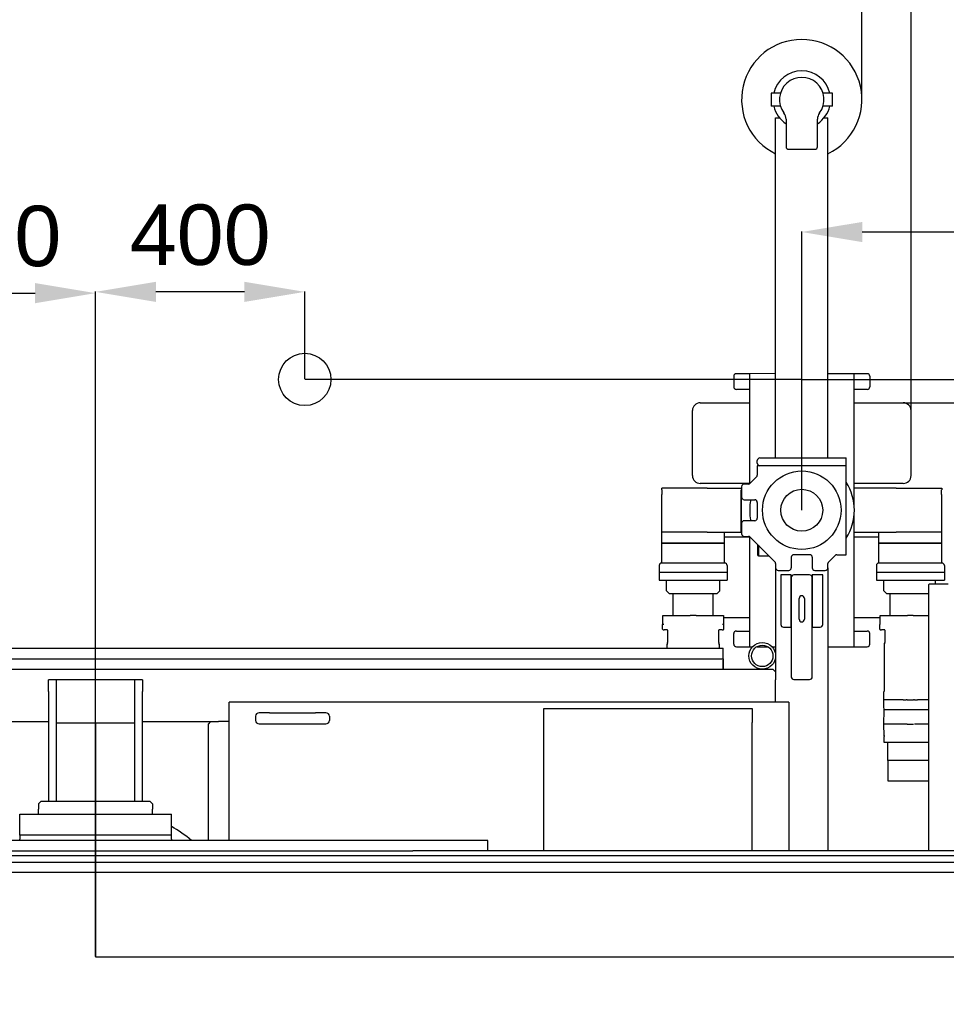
# Model space of a CAD drawing. Header units: millimetres. Extents: x 47009 to 83985, y -19576 to 31053.
# Tile 5 of 30: x 78158 to 79929, y -16822 to -14940. Entities that reach past the tile are written whole.
import ezdxf

# ---------------------------------------------------------------- set-up
doc = ezdxf.new("R2010")
doc.units = ezdxf.units.MM
doc.header["$LTSCALE"] = 50
doc.layers.add('AM_5', color=3, linetype='Continuous', lineweight=25)
doc.styles.add('Aktuální-ISO', font='arial.ttf')
doc.styles.get("Standard").update_dxf_attribs({"font": 'txt.shx'})
doc.dimstyles.new('AM_ISO$0', dxfattribs={"dimtxt": 3.5, "dimasz": 3.5, "dimexe": 1, "dimexo": 1, "dimgap": 1.5, "dimtad": 1, "dimdsep": 46, "dimtxsty": 'Standard', "dimcen": 0, "dimclrd": 256, "dimclre": 256, "dimclrt": 2, "dimadec": 0, "dimazin": 2, "dimtp": 0.1, "dimtm": 0.1, "dimtfac": 0.71, "dimtdec": 3, "dimtmove": 0, "dimatfit": 3, "dimfxl": 1, "dimlwd": -1, "dimlwe": -1, "dimarcsym": 1})

# ---------------------------------------------------------------- blocks, each defined once
blk = doc.blocks.new('*D213')
at = {"layer": 'AM_5', "linetype": 'ByBlock', "transparency": 16777216}
for p, q in [((76837.9, -15091.7), (76837.9, -14733)), ((76953.4, -14734), (79652.4, -14734)), ((79767.9, -15091.7), (79767.9, -14733))]:
    blk.add_line(p, q, dxfattribs=at)
at = {"layer": 'AM_5', "transparency": 16777216}
for points in [[(76953.4, -14714.8), (76953.4, -14753.3), (76837.9, -14734)], [(79652.4, -14714.8), (79652.4, -14753.3), (79767.9, -14734)]]:
    blk.add_solid(points, dxfattribs=at)
at = {"layer": 'Defpoints', "color": 0, "transparency": 16777216}
for p in [(79767.9, -14734), (76837.9, -15092.7), (79767.9, -15092.7)]:
    blk.add_point(p, dxfattribs=at)
at = {"layer": 'AM_5', "color": 2, "transparency": 16777216, "insert": (78302.9, -14610.5), "char_height": 115.5, "attachment_point": 5, "style": 'Aktuální-ISO'}
blk.add_mtext('2,93 [9´-7´´]', dxfattribs=at)
blk = doc.blocks.new('*D214')
at = {"layer": 'AM_5', "linetype": 'ByBlock', "transparency": 16777216}
for p, q in [((76743.9, -15686.2), (76743.9, -14429.7)), ((76859.4, -14430.7), (79746.4, -14430.7)), ((79861.9, -15686.2), (79861.9, -14429.7))]:
    blk.add_line(p, q, dxfattribs=at)
at = {"layer": 'AM_5', "transparency": 16777216}
for points in [[(76859.4, -14411.4), (76859.4, -14449.9), (76743.9, -14430.7)], [(79746.4, -14411.4), (79746.4, -14449.9), (79861.9, -14430.7)]]:
    blk.add_solid(points, dxfattribs=at)
at = {"layer": 'Defpoints', "color": 0, "transparency": 16777216}
for p in [(79861.9, -14430.7), (76743.9, -15687.2), (79861.9, -15687.2)]:
    blk.add_point(p, dxfattribs=at)
at = {"layer": 'AM_5', "color": 2, "transparency": 16777216, "insert": (78302.9, -14307.1), "char_height": 115.5, "attachment_point": 5, "style": 'Aktuální-ISO'}
blk.add_mtext('3,12 [10´-3´´]', dxfattribs=at)
blk = doc.blocks.new('*D218')
at = {"layer": 'AM_5', "linetype": 'ByBlock', "transparency": 16777216}
for p, q in [((82320.7, -15672.2), (82320.7, -15110.6)), ((79753.9, -15672.2), (82321.7, -15672.2)), ((82320.7, -17675.7), (82320.7, -15787.7)), ((79847.9, -17791.2), (82321.7, -17791.2))]:
    blk.add_line(p, q, dxfattribs=at)
at = {"layer": 'AM_5', "transparency": 16777216}
for points in [[(82301.4, -15787.7), (82339.9, -15787.7), (82320.7, -15672.2)], [(82301.4, -17675.7), (82339.9, -17675.7), (82320.7, -17791.2)]]:
    blk.add_solid(points, dxfattribs=at)
at = {"layer": 'Defpoints', "color": 0, "transparency": 16777216}
for p in [(79752.9, -15672.2), (79846.9, -17791.2), (82320.7, -17791.2)]:
    blk.add_point(p, dxfattribs=at)
at = {"layer": 'AM_5', "color": 2, "transparency": 16777216, "insert": (82212.2, -15333.7), "char_height": 115.5, "attachment_point": 5, "rotation": 90, "style": 'Aktuální-ISO'}
blk.add_mtext('2119', dxfattribs=at)
blk = doc.blocks.new('*D220')
at = {"layer": 'AM_5', "linetype": 'ByBlock', "transparency": 16777216}
for p, q in [((78302.9, -16730.7), (78302.9, -15459.3)), ((78587.4, -15460.3), (78418.4, -15460.3)), ((78702.9, -15626.7), (78702.9, -15459.3))]:
    blk.add_line(p, q, dxfattribs=at)
at = {"layer": 'AM_5', "transparency": 16777216}
for points in [[(78418.4, -15441), (78418.4, -15479.5), (78302.9, -15460.3)], [(78587.4, -15441), (78587.4, -15479.5), (78702.9, -15460.3)]]:
    blk.add_solid(points, dxfattribs=at)
at = {"layer": 'Defpoints', "color": 0, "transparency": 16777216}
for p in [(78302.9, -15460.3), (78702.9, -15627.7), (78302.9, -16731.7)]:
    blk.add_point(p, dxfattribs=at)
at = {"layer": 'AM_5', "color": 2, "transparency": 16777216, "insert": (78502.9, -15351.8), "char_height": 115.5, "attachment_point": 5, "style": 'Aktuální-ISO'}
blk.add_mtext('400', dxfattribs=at)
blk = doc.blocks.new('*D221')
at = {"layer": 'AM_5', "linetype": 'ByBlock', "transparency": 16777216}
for p, q in [((77902.9, -15626.7), (77902.9, -15461.7)), ((78018.4, -15462.7), (78187.4, -15462.7)), ((78302.9, -16200.7), (78302.9, -15461.7))]:
    blk.add_line(p, q, dxfattribs=at)
at = {"layer": 'AM_5', "transparency": 16777216}
for points in [[(78018.4, -15443.5), (78018.4, -15482), (77902.9, -15462.7)], [(78187.4, -15443.5), (78187.4, -15482), (78302.9, -15462.7)]]:
    blk.add_solid(points, dxfattribs=at)
at = {"layer": 'Defpoints', "color": 0, "transparency": 16777216}
for p in [(78302.9, -15462.7), (77902.9, -15627.7), (78302.9, -16201.7)]:
    blk.add_point(p, dxfattribs=at)
at = {"layer": 'AM_5', "color": 2, "transparency": 16777216, "insert": (78102.9, -15354.2), "char_height": 115.5, "attachment_point": 5, "style": 'Aktuální-ISO'}
blk.add_mtext('400', dxfattribs=at)
blk = doc.blocks.new('*D222')
at = {"layer": 'AM_5', "linetype": 'ByBlock', "transparency": 16777216}
for p, q in [((79652.9, -15876.7), (79652.9, -15344.8)), ((79768.4, -15345.8), (80737.4, -15345.8)), ((80852.9, -15626.7), (80852.9, -15344.8))]:
    blk.add_line(p, q, dxfattribs=at)
at = {"layer": 'AM_5', "transparency": 16777216}
for points in [[(79768.4, -15326.6), (79768.4, -15365.1), (79652.9, -15345.8)], [(80737.4, -15326.6), (80737.4, -15365.1), (80852.9, -15345.8)]]:
    blk.add_solid(points, dxfattribs=at)
at = {"layer": 'Defpoints', "color": 0, "transparency": 16777216}
for p in [(80852.9, -15345.8), (80852.9, -15627.7), (79652.9, -15877.7)]:
    blk.add_point(p, dxfattribs=at)
at = {"layer": 'AM_5', "color": 2, "transparency": 16777216, "insert": (80252.9, -15237.4), "char_height": 115.5, "attachment_point": 5, "style": 'Aktuální-ISO'}
blk.add_mtext('1200', dxfattribs=at)

msp = doc.modelspace()

# ---------------------------------------------------------------- linework, layer by layer
at = {"color": 253}
for p, q in [((79594.392, -15080.23), (79594.392, -15105.23)), ((79612.272, -15080.23), (79594.392, -15080.23)), ((79711.391, -15080.23), (79693.511, -15080.23)), ((79711.391, -15105.23), (79711.391, -15080.23)), ((79612.272, -15105.23), (79594.392, -15105.23)), ((79711.391, -15105.23), (79693.511, -15105.23)), ((79602.892, -15127.73), (79610.466, -15127.73)), ((79602.892, -15777.723), (79602.892, -15127.73)), ((79622.892, -15130.23), (79622.892, -15182.729)), ((79682.891, -15182.729), (79682.891, -15130.23)), ((79695.318, -15127.73), (79702.891, -15127.73)), ((79702.891, -15777.723), (79702.891, -15127.73)), ((79627.892, -15187.729), (79677.891, -15187.729)), ((79522.893, -15621.725), (79522.893, -15641.725)), ((79552.893, -15616.725), (79527.893, -15616.725)), ((79602.892, -15616.576), (79552.893, -15616.725)), ((79552.893, -15616.725), (79552.893, -15827.274)), ((79752.891, -15616.725), (79702.891, -15616.725)), ((79752.891, -15867.71), (79752.891, -15616.725)), ((79777.89, -15616.725), (79752.891, -15616.725)), ((79782.89, -15621.725), (79782.89, -15641.725)), ((79652.892, -15627.722), (78702.892, -15627.722)), ((79652.892, -15877.722), (79652.892, -15627.722)), ((79652.892, -15627.722), (80852.892, -15627.722)), ((79552.893, -15646.725), (79527.893, -15646.725)), ((79777.89, -15646.725), (79752.891, -15646.725)), ((79458.894, -15672.225), (79552.893, -15672.225)), ((79752.891, -15672.225), (79846.89, -15672.225)), ((79443.894, -15811.623), (79443.894, -15687.224)), ((79861.89, -15811.623), (79861.89, -15687.224)), ((79567.892, -15787.723), (79567.892, -15782.723)), ((79567.892, -15792.723), (79567.892, -15810.652)), ((79572.892, -15792.723), (79567.892, -15792.723)), ((79572.892, -15777.723), (79737.891, -15777.723)), ((79737.891, -15792.723), (79572.892, -15792.723)), ((79737.891, -15792.723), (79737.891, -15777.723)), ((79737.891, -15962.722), (79737.891, -15792.723)), ((79552.893, -15826.623), (79458.894, -15826.623)), ((79550.822, -15827.723), (79542.893, -15827.723)), ((79554.357, -15826.259), (79566.428, -15814.188)), ((79846.89, -15826.623), (79752.891, -15826.623)), ((79472.369, -15835.723), (79385.313, -15835.723)), ((79385.313, -15838.723), (79385.313, -15835.723)), ((79385.313, -15847.723), (79385.501, -15847.723)), ((79385.313, -15919.722), (79385.313, -15847.723)), ((79385.501, -15838.723), (79385.501, -15847.723)), ((79472.369, -15835.723), (79537.893, -15835.723)), ((79537.121, -15919.722), (79537.121, -15838.723)), ((79537.121, -15838.723), (79537.893, -15838.723)), ((79537.121, -15838.723), (79537.121, -15919.722)), ((79537.893, -15832.723), (79537.893, -15852.723)), ((79833.414, -15835.723), (79752.891, -15835.723)), ((79833.414, -15835.723), (79920.47, -15835.723)), ((79920.282, -15847.723), (79920.282, -15838.723)), ((79920.282, -15847.723), (79920.47, -15847.723)), ((79920.47, -15835.723), (79920.47, -15838.723)), ((79920.47, -15919.722), (79920.47, -15847.723)), ((79542.893, -15857.723), (79562.893, -15857.723)), ((79567.892, -15862.723), (79567.892, -15892.722)), ((79537.893, -15902.722), (79537.893, -15922.722)), ((79562.893, -15897.722), (79542.893, -15897.722)), ((79752.891, -16054.629), (79752.891, -15887.735)), ((79472.369, -15919.722), (79385.313, -15919.722)), ((79385.313, -15940.722), (79385.313, -15919.722)), ((79472.369, -15919.722), (79385.313, -15919.722)), ((79472.369, -15919.722), (79537.121, -15919.722)), ((79505.312, -15940.722), (79505.312, -15919.722)), ((79537.121, -15919.722), (79537.893, -15919.722)), ((79752.891, -15919.722), (79760.673, -15919.722)), ((79760.673, -15919.722), (79762.865, -15919.722)), ((79762.865, -15919.722), (79768.663, -15919.722)), ((79768.663, -15919.722), (79833.414, -15919.722)), ((79800.471, -15940.722), (79800.471, -15919.722)), ((79920.47, -15919.722), (79833.414, -15919.722)), ((79920.47, -15919.722), (79833.414, -15919.722)), ((79920.47, -15940.722), (79920.47, -15919.722)), ((79505.312, -15940.722), (79385.313, -15940.722)), ((79385.313, -15978.721), (79385.313, -15940.722)), ((79385.313, -15940.722), (79505.312, -15940.722)), ((79505.312, -15928.822), (79552.893, -15928.822)), ((79505.312, -15978.721), (79505.312, -15940.722)), ((79542.893, -15927.722), (79550.822, -15927.722)), ((79552.893, -15928.171), (79552.893, -16138.72)), ((79601.428, -15976.257), (79554.357, -15929.186)), ((79568.892, -15964.222), (79568.892, -15943.722)), ((79752.891, -15928.822), (79800.471, -15928.822)), ((79920.47, -15940.722), (79800.471, -15940.722)), ((79800.471, -15978.721), (79800.471, -15940.722)), ((79800.471, -15940.722), (79920.47, -15940.722)), ((79920.47, -15978.721), (79920.47, -15940.722)), ((79569.892, -15944.722), (79569.892, -15965.222)), ((79667.891, -15962.722), (79637.892, -15962.722)), ((79719.962, -15962.722), (79737.891, -15962.722)), ((79505.312, -15978.721), (79385.313, -15978.721)), ((79568.892, -15964.222), (79569.892, -15965.222)), ((79569.892, -15965.222), (79590.392, -15965.222)), ((79602.892, -15979.793), (79602.892, -15987.721)), ((79632.892, -15967.722), (79632.892, -15987.721)), ((79672.891, -15967.722), (79672.891, -15987.721)), ((79702.891, -15987.721), (79702.891, -15979.793)), ((79716.427, -15964.186), (79704.356, -15976.257)), ((79920.47, -15978.721), (79800.471, -15978.721)), ((79380.313, -15983.721), (79380.313, -15996.721)), ((79510.312, -15996.721), (79380.313, -15996.721)), ((79510.312, -15996.721), (79380.313, -15996.721)), ((79380.313, -15996.721), (79380.313, -16011.221)), ((79510.312, -15983.721), (79510.312, -15996.721)), ((79510.312, -15996.721), (79510.312, -16011.221)), ((79602.892, -15987.721), (79602.892, -16186.719)), ((79607.892, -15992.721), (79627.892, -15992.721)), ((79677.891, -15992.721), (79697.891, -15992.721)), ((79702.891, -15987.721), (79702.891, -16527.716)), ((79795.471, -15983.721), (79795.471, -15996.721)), ((79925.47, -15996.721), (79795.471, -15996.721)), ((79925.47, -15996.721), (79795.471, -15996.721)), ((79795.471, -15996.721), (79795.471, -16011.221)), ((79925.47, -15983.721), (79925.47, -15996.721)), ((79925.47, -15996.721), (79925.47, -16011.221)), ((79380.313, -16011.221), (79510.312, -16011.221)), ((79394.313, -16031.721), (79394.313, -16011.221)), ((79496.312, -16031.721), (79496.312, -16011.221)), ((79612.892, -16001.221), (79612.892, -16096.22)), ((79632.892, -16001.221), (79612.892, -16001.221)), ((79632.892, -16101.22), (79632.892, -16001.221)), ((79632.892, -16006.264), (79632.892, -16196.262)), ((79667.891, -16001.264), (79637.892, -16001.264)), ((79692.891, -16001.221), (79672.891, -16001.221)), ((79672.891, -16001.221), (79672.891, -16101.22)), ((79672.891, -16196.262), (79672.891, -16006.264)), ((79692.891, -16096.22), (79692.891, -16001.221)), ((79795.471, -16011.221), (79905.338, -16011.221)), ((79809.471, -16031.721), (79809.471, -16011.221)), ((79824.502, -16011.221), (79925.47, -16011.221)), ((79896.889, -16018.221), (79894.889, -16020.221)), ((79896.889, -16018.221), (79932.889, -16018.221)), ((79908.15, -16011.221), (79908.15, -16018.221)), ((79400.313, -16037.721), (79394.313, -16031.721)), ((79490.312, -16037.721), (79400.313, -16037.721)), ((79406.813, -16078.72), (79406.813, -16037.721)), ((79483.812, -16078.72), (79483.812, -16037.721)), ((79490.312, -16037.721), (79496.312, -16031.721)), ((79815.471, -16037.721), (79809.471, -16031.721)), ((79894.889, -16037.721), (79815.471, -16037.721)), ((79821.971, -16078.72), (79821.971, -16037.721)), ((79894.889, -16020.221), (79894.889, -16527.716)), ((79647.892, -16086.263), (79647.892, -16046.263)), ((79657.892, -16046.263), (79657.892, -16086.263)), ((79752.891, -16138.72), (79752.891, -16054.629)), ((79387.331, -16078.72), (79439.656, -16078.72)), ((79387.331, -16095.72), (79387.331, -16078.72)), ((79450.97, -16078.72), (79439.656, -16078.72)), ((79450.97, -16078.72), (79503.295, -16078.72)), ((79503.295, -16078.72), (79503.295, -16095.72)), ((79552.893, -16083.22), (79503.295, -16083.22)), ((79802.488, -16083.22), (79752.891, -16083.22)), ((79802.488, -16078.72), (79854.814, -16078.72)), ((79802.488, -16095.72), (79802.488, -16078.72)), ((79866.127, -16078.72), (79854.814, -16078.72)), ((79866.127, -16078.72), (79894.889, -16078.72)), ((79387.405, -16095.72), (79386.705, -16096.42)), ((79389.177, -16096.42), (79386.705, -16096.42)), ((79386.705, -16105.22), (79386.705, -16096.42)), ((79387.705, -16106.22), (79389.902, -16106.22)), ((79395.486, -16106.22), (79389.902, -16106.22)), ((79396.416, -16107.22), (79396.416, -16130.615)), ((79494.21, -16130.615), (79494.21, -16107.22)), ((79500.723, -16106.22), (79495.139, -16106.22)), ((79500.723, -16106.22), (79502.92, -16106.22)), ((79503.92, -16096.42), (79501.449, -16096.42)), ((79503.22, -16095.72), (79503.92, -16096.42)), ((79503.92, -16105.22), (79503.92, -16096.42)), ((79527.893, -16108.72), (79552.893, -16108.72)), ((79617.892, -16101.22), (79632.892, -16101.22)), ((79672.891, -16101.22), (79687.891, -16101.22)), ((79752.891, -16108.72), (79777.89, -16108.72)), ((79802.563, -16095.72), (79801.863, -16096.42)), ((79801.863, -16105.22), (79801.863, -16096.42)), ((79802.863, -16106.22), (79805.06, -16106.22)), ((79810.644, -16106.22), (79805.06, -16106.22)), ((79811.574, -16107.22), (79811.574, -16130.615)), ((79396.087, -16132.272), (79395.056, -16134.519)), ((79495.57, -16134.519), (79494.538, -16132.272)), ((79522.893, -16133.72), (79522.893, -16113.72)), ((79782.89, -16133.72), (79782.89, -16113.72)), ((79811.245, -16132.272), (79810.213, -16134.519)), ((77102.917, -16141.72), (79502.893, -16141.72)), ((79395.039, -16134.596), (79395.039, -16141.72)), ((79495.587, -16141.72), (79495.587, -16134.596)), ((79502.893, -16161.72), (79502.893, -16141.72)), ((79527.893, -16138.72), (79552.893, -16138.72)), ((79552.893, -16138.72), (79558.845, -16138.72)), ((79566.715, -16138.72), (79588.069, -16138.72)), ((79595.939, -16138.72), (79602.892, -16138.72)), ((79702.891, -16138.72), (79752.891, -16138.72)), ((79752.891, -16138.72), (79777.89, -16138.72)), ((79810.197, -16134.596), (79810.197, -16223.719)), ((77102.917, -16161.72), (79502.893, -16161.72)), ((79502.893, -16161.72), (79502.893, -16181.719)), ((79502.893, -16181.719), (79502.893, -16164.72)), ((77007.918, -16181.719), (79597.892, -16181.719)), ((79602.892, -16186.719), (79597.892, -16181.719)), ((79602.892, -16186.719), (79602.892, -16201.719)), ((78227.906, -16201.719), (78212.906, -16201.719)), ((78212.906, -16224.159), (78212.906, -16201.719)), ((78227.906, -16201.719), (78227.906, -16224.159)), ((78377.904, -16201.719), (78227.906, -16201.719)), ((78377.904, -16224.159), (78377.904, -16201.719)), ((78392.904, -16201.719), (78377.904, -16201.719)), ((78392.904, -16201.719), (78392.904, -16224.159)), ((79602.892, -16244.719), (79602.892, -16201.719)), ((79637.892, -16201.262), (79667.891, -16201.262)), ((78212.906, -16224.159), (78212.906, -16434.117)), ((78227.906, -16224.159), (78227.906, -16434.117)), ((78377.904, -16434.117), (78377.904, -16224.159)), ((78392.904, -16434.117), (78392.904, -16224.159)), ((79809.498, -16240.319), (79810.05, -16225.018)), ((79810.05, -16225.018), (79810.418, -16224.419)), ((79810.601, -16224.419), (79810.197, -16223.719)), ((78558.403, -16250.719), (78558.403, -16244.719)), ((79628.392, -16244.719), (78558.403, -16244.719)), ((79628.392, -16244.719), (79628.392, -16527.716)), ((79810.596, -16240.319), (79809.498, -16240.319)), ((79809.972, -16253.455), (79809.498, -16240.319)), ((79828.298, -16240.319), (79810.596, -16240.319)), ((79846.951, -16240.319), (79828.298, -16240.319)), ((79846.951, -16240.319), (79852.456, -16240.319)), ((79854.278, -16240.319), (79852.456, -16240.319)), ((79854.278, -16240.319), (79866.664, -16240.319)), ((79868.485, -16240.319), (79866.664, -16240.319)), ((79868.485, -16240.319), (79873.99, -16240.319)), ((79892.644, -16240.319), (79873.99, -16240.319)), ((79894.889, -16240.319), (79892.644, -16240.319)), ((78558.403, -16509.116), (78558.403, -16250.719)), ((79159.794, -16527.716), (79159.794, -16256.719)), ((79159.794, -16256.719), (79551.779, -16256.719)), ((79551.779, -16256.719), (79557.79, -16256.719)), ((79557.79, -16256.719), (79557.9, -16256.719)), ((79557.9, -16256.719), (79557.881, -16282.436)), ((79809.498, -16286.518), (79810.455, -16260.018)), ((79810.166, -16258.82), (79809.972, -16253.455)), ((79810.534, -16259.419), (79810.166, -16258.82)), ((79810.455, -16260.018), (79810.822, -16259.419)), ((79814.54, -16259.419), (79811.815, -16259.419)), ((79894.889, -16259.419), (79814.54, -16259.419)), ((78082.907, -16281.718), (78212.906, -16281.718)), ((78392.904, -16281.718), (78522.903, -16281.718)), ((78522.903, -16281.718), (78517.903, -16286.718)), ((78522.903, -16281.718), (78537.903, -16281.718)), ((78558.403, -16281.718), (78537.903, -16281.718)), ((78608.902, -16271.719), (78608.902, -16279.718)), ((78635.402, -16265.219), (78615.402, -16265.219)), ((78635.402, -16265.219), (78723.401, -16265.219)), ((78743.401, -16265.219), (78723.401, -16265.219)), ((78749.901, -16271.719), (78749.901, -16279.718)), ((78227.906, -16284.218), (78377.904, -16284.218)), ((78302.905, -16284.218), (78302.905, -16731.725)), ((78517.903, -16286.718), (78517.903, -16509.116)), ((78615.402, -16286.218), (78635.402, -16286.218)), ((78635.402, -16286.218), (78723.401, -16286.218)), ((78723.401, -16286.218), (78743.401, -16286.218)), ((79557.9, -16527.716), (79557.9, -16283.731)), ((79810.596, -16286.518), (79809.498, -16286.518)), ((79810.317, -16309.219), (79809.498, -16286.518)), ((79828.298, -16286.518), (79810.596, -16286.518)), ((79846.951, -16286.518), (79828.298, -16286.518)), ((79852.456, -16286.518), (79846.951, -16286.518)), ((79854.275, -16286.518), (79852.456, -16286.518)), ((79854.275, -16286.518), (79866.668, -16286.518)), ((79873.991, -16286.518), (79868.484, -16286.518)), ((79892.644, -16286.518), (79873.991, -16286.518)), ((79894.889, -16286.518), (79892.644, -16286.518)), ((79810.226, -16322.118), (79810.226, -16310.118)), ((79810.869, -16310.118), (79810.317, -16309.219)), ((79847.076, -16322.118), (79810.226, -16322.118)), ((79817.471, -16356.118), (79817.471, -16322.118)), ((79873.865, -16322.118), (79847.076, -16322.118)), ((79894.889, -16322.118), (79873.865, -16322.118)), ((79894.889, -16356.118), (79817.471, -16356.118)), ((79894.889, -16356.118), (79817.471, -16356.118)), ((79817.471, -16356.118), (79817.471, -16360.118)), ((79817.471, -16360.118), (79817.471, -16395.117)), ((79817.471, -16395.117), (79894.889, -16395.117)), ((78198.906, -16434.117), (78193.906, -16439.117)), ((78193.906, -16439.117), (78193.906, -16449.117)), ((78193.906, -16459.117), (78193.906, -16449.117)), ((78198.906, -16434.117), (78406.904, -16434.117)), ((78406.904, -16434.117), (78411.904, -16439.117)), ((78411.904, -16439.117), (78411.904, -16449.117)), ((78411.904, -16459.117), (78411.904, -16449.117)), ((78157.907, -16459.117), (78447.904, -16459.117)), ((78157.907, -16499.116), (78157.907, -16459.117)), ((78447.904, -16499.116), (78447.904, -16459.117)), ((78157.907, -16499.116), (78157.907, -16506.616)), ((78447.904, -16499.116), (78157.907, -16499.116)), ((78157.907, -16509.116), (78157.907, -16506.616)), ((78447.904, -16506.616), (78447.904, -16499.116)), ((78447.904, -16506.616), (78447.904, -16509.116)), ((78902.899, -16509.116), (77702.911, -16509.116)), ((79052.898, -16509.116), (78902.899, -16509.116)), ((79052.898, -16527.716), (79052.898, -16509.116)), ((82812.86, -16538.372), (76846.739, -16538.372)), ((77701.244, -16529.116), (78904.566, -16529.116)), ((78904.566, -16529.116), (78909.445, -16529.116)), ((82652.862, -16529.116), (78909.445, -16529.116)), ((82812.86, -16529.115), (78914.866, -16529.115)), ((82812.86, -16550.976), (76846.739, -16550.976)), ((82812.86, -16570.116), (76819.74, -16570.116)), ((78302.905, -16731.725), (79969.104, -16731.725))]:
    msp.add_line(p, q, dxfattribs=at)
for centre, radius in [((78702.892, -15627.722), 50), ((79652.892, -15877.722), 74.999), ((79652.892, -15877.722), 40), ((79577.392, -16156.22), 25.5), ((79577.392, -16156.22), 20.5)]:
    msp.add_circle(centre, radius, dxfattribs=at)
for centre, radius, start, end in [((79652.892, -15092.73), 114.999, 295.771462, 244.228538), ((79652.892, -15092.73), 54.999, 13.136559, 166.863441), ((79652.892, -15092.73), 42.5, 323.130102, 216.869898), ((79652.892, -15092.73), 54.999, 193.136559, 236.944269), ((79652.892, -15092.73), 54.999, 303.055731, 346.863441), ((79602.892, -15130.23), 20, 0, 36.869898), ((79702.891, -15130.23), 20, 143.130102, 180), ((79627.892, -15182.729), 5, 180, 270), ((79677.891, -15182.729), 5, 270, 0), ((79527.893, -15621.725), 5, 90, 180), ((79777.89, -15621.725), 5, 0, 90), ((79527.893, -15641.725), 5, 180, 270), ((79777.89, -15641.725), 5, 270, 0), ((79458.894, -15687.224), 15, 90, 180), ((79846.89, -15687.224), 15, 0, 90), ((79572.892, -15782.723), 5, 90, 180), ((79572.892, -15787.723), 5, 180, 270), ((79458.894, -15811.623), 15, 180, 270), ((79562.893, -15810.652), 5, 315, 0), ((79846.89, -15811.623), 15, 270, 0), ((79542.893, -15832.723), 5, 90, 180), ((79550.822, -15822.723), 5, 270, 315), ((79652.892, -15877.722), 100.499, 327.754652, 32.245348), ((79542.893, -15852.723), 5, 180, 270), ((79652.892, -15877.722), 99.499, 168.404264, 191.595736), ((79562.893, -15862.723), 5, 0, 90), ((79542.893, -15902.722), 5, 90, 180), ((79562.893, -15892.722), 5, 270, 0), ((79542.893, -15922.722), 5, 180, 270), ((79550.822, -15932.722), 5, 45, 90), ((79637.892, -15967.722), 5, 90, 180), ((79667.891, -15967.722), 5, 0, 90), ((79719.962, -15967.722), 5, 90, 135), ((79385.313, -15983.721), 5, 90, 180), ((79505.312, -15983.721), 5, 0, 90), ((79597.892, -15979.793), 5, 0, 45), ((79707.891, -15979.793), 5, 135, 180), ((79800.471, -15983.721), 5, 90, 180), ((79920.47, -15983.721), 5, 0, 90), ((79607.892, -15987.721), 5, 180, 270), ((79627.892, -15987.721), 5, 270, 0), ((79677.891, -15987.721), 5, 180, 270), ((79697.891, -15987.721), 5, 270, 0), ((79637.892, -16006.264), 5, 90, 180), ((79667.891, -16006.264), 5, 0, 90), ((79652.892, -16046.263), 5, 0, 180), ((79652.892, -16086.263), 5, 180, 0), ((79387.705, -16105.22), 1, 180, 270), ((79395.416, -16107.22), 1, 64.397499, 64.398836), ((79395.416, -16107.22), 1, 0, 64.397499), ((79495.21, -16107.22), 1, 115.602826, 180), ((79495.21, -16107.22), 1, 115.602157, 115.602826), ((79502.92, -16105.22), 1, 270, 0), ((79527.893, -16113.72), 5, 90, 180), ((79617.892, -16096.22), 5, 180, 270), ((79687.891, -16096.22), 5, 270, 0), ((79777.89, -16113.72), 5, 0, 90), ((79802.863, -16105.22), 1, 180, 270), ((79810.574, -16107.22), 1, 64.397499, 64.398836), ((79810.574, -16107.22), 1, 0, 64.397499), ((79527.893, -16133.72), 5, 180, 270), ((79777.89, -16133.72), 5, 270, 0), ((79637.892, -16196.262), 5, 180, 270), ((79667.891, -16196.262), 5, 270, 0), ((78615.402, -16271.719), 6.5, 90, 180), ((78615.402, -16279.718), 6.5, 180, 270), ((78743.401, -16271.719), 6.5, 0, 90), ((78743.401, -16279.718), 6.5, 270, 0), ((78302.905, -16731.714), 288.497, 50.495725, 59.827859)]:
    msp.add_arc(centre, radius, start, end, dxfattribs=at)
msp.add_ellipse((79814.196, -16135.43), major_axis=(-3.996, 0.873), ratio=0.21011451, start_param=6.23729387, end_param=7.08829571, dxfattribs=at)
for points in [[(79395.848, -16106.318), (79395.702, -16106.248), (79395.576, -16106.22), (79395.486, -16106.22)], [(79495.139, -16106.22), (79495.049, -16106.22), (79494.924, -16106.248), (79494.777, -16106.318)], [(79811.006, -16106.318), (79810.86, -16106.248), (79810.734, -16106.22), (79810.644, -16106.22)], [(79809.972, -16253.455), (79809.972, -16253.455), (79809.972, -16253.455), (79809.972, -16253.455)]]:
    msp.add_open_spline(points, degree=3, dxfattribs=at)
for points, knots in [([(79396.087, -16132.272), (79396.152, -16132.131), (79396.216, -16131.957), (79396.317, -16131.585), (79396.357, -16131.384), (79396.404, -16130.994), (79396.416, -16130.804), (79396.416, -16130.615)], [0, 0, 0, 0, 0.068778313, 0.068778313, 0.133179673, 0.133179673, 0.189842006, 0.189842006, 0.189842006, 0.189842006]), ([(79494.21, -16130.615), (79494.21, -16130.848), (79494.228, -16131.084), (79494.294, -16131.519), (79494.342, -16131.724), (79494.441, -16132.041), (79494.49, -16132.166), (79494.538, -16132.272)], [0, 0, 0, 0, 0.069855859, 0.069855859, 0.137925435, 0.137925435, 0.189835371, 0.189835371, 0.189835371, 0.189835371]), ([(79811.245, -16132.272), (79811.309, -16132.131), (79811.374, -16131.957), (79811.475, -16131.585), (79811.514, -16131.384), (79811.562, -16130.994), (79811.574, -16130.804), (79811.574, -16130.615)], [0, 0, 0, 0, 0.068778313, 0.068778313, 0.133179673, 0.133179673, 0.189842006, 0.189842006, 0.189842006, 0.189842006]), ([(79810.534, -16259.419), (79810.534, -16259.419), (79810.534, -16259.419), (79810.534, -16259.419), (79810.534, -16259.419), (79810.536, -16259.419), (79810.54, -16259.419), (79810.544, -16259.419), (79810.55, -16259.419), (79810.558, -16259.419), (79810.566, -16259.419), (79810.576, -16259.419), (79810.588, -16259.419), (79810.601, -16259.419), (79810.615, -16259.419), (79810.631, -16259.419), (79810.637, -16259.419), (79810.643, -16259.419), (79810.649, -16259.419), (79810.66, -16259.419), (79810.672, -16259.419), (79810.685, -16259.419), (79810.705, -16259.419), (79810.727, -16259.419), (79810.752, -16259.419), (79810.774, -16259.419), (79810.797, -16259.419), (79810.822, -16259.419)], [0.499992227, 0.499992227, 0.499992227, 0.499992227, 0.499992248, 0.499992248, 0.499992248, 0.538461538, 0.538461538, 0.538461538, 0.576923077, 0.576923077, 0.576923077, 0.615384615, 0.615384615, 0.615384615, 0.653846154, 0.653846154, 0.653846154, 0.667637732, 0.667637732, 0.667637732, 0.692307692, 0.692307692, 0.692307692, 0.730769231, 0.730769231, 0.730769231, 0.765814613, 0.765814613, 0.765814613, 0.765814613]), ([(79811.815, -16259.419), (79811.763, -16259.419), (79811.713, -16259.419), (79811.665, -16259.419), (79811.648, -16259.419), (79811.63, -16259.419), (79811.613, -16259.419), (79811.584, -16259.419), (79811.556, -16259.419), (79811.528, -16259.419), (79811.485, -16259.419), (79811.444, -16259.419), (79811.404, -16259.419), (79811.365, -16259.419), (79811.327, -16259.419), (79811.291, -16259.419), (79811.286, -16259.419), (79811.281, -16259.419), (79811.276, -16259.419), (79811.246, -16259.419), (79811.217, -16259.419), (79811.189, -16259.419), (79811.157, -16259.419), (79811.127, -16259.419), (79811.099, -16259.419), (79811.071, -16259.419), (79811.044, -16259.419), (79811.021, -16259.419), (79810.997, -16259.419), (79810.975, -16259.419), (79810.955, -16259.419), (79810.949, -16259.419), (79810.943, -16259.419), (79810.938, -16259.419), (79810.925, -16259.419), (79810.913, -16259.419), (79810.903, -16259.419), (79810.888, -16259.419), (79810.874, -16259.419), (79810.863, -16259.419), (79810.852, -16259.419), (79810.844, -16259.419), (79810.837, -16259.419), (79810.831, -16259.419), (79810.826, -16259.419), (79810.824, -16259.419), (79810.823, -16259.419), (79810.822, -16259.419), (79810.822, -16259.419)], [0, 0, 0, 0, 0.04, 0.04, 0.04, 0.054748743, 0.054748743, 0.054748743, 0.08, 0.08, 0.08, 0.12, 0.12, 0.12, 0.16, 0.16, 0.16, 0.165632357, 0.165632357, 0.165632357, 0.2, 0.2, 0.2, 0.24, 0.24, 0.24, 0.28, 0.28, 0.28, 0.32, 0.32, 0.32, 0.332338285, 0.332338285, 0.332338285, 0.36, 0.36, 0.36, 0.4, 0.4, 0.4, 0.44, 0.44, 0.44, 0.48, 0.48, 0.48, 0.500010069, 0.500010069, 0.500010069, 0.500010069]), ([(79810.317, -16309.219), (79810.317, -16309.219), (79810.343, -16309.219), (79810.466, -16309.219), (79810.591, -16309.218), (79810.808, -16309.219), (79810.854, -16309.219), (79811.049, -16309.219), (79811.222, -16309.218), (79811.416, -16309.219)], [-0.303305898, -0.303305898, -0.303305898, -0.303305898, -0.225539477, -0.225539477, -0.112563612, -0.112563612, -0.084599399, -0.084599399, -0.000001, -0.000001, -0.000001, -0.000001])]:
    msp.add_open_spline(points, degree=3, knots=knots, dxfattribs=at)
for points, weights in [([(79557.883, -16263.719), (79557.882, -16264.386), (79557.881, -16265.001)], [1.01511100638, 1.00896812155, 1]), ([(79557.881, -16282.436), (79557.882, -16283.051), (79557.883, -16283.718)], [1, 1.00896812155, 1.01511100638])]:
    msp.add_rational_spline(points, weights, degree=2, dxfattribs=at)

# ---------------------------------------------------------------- dimensions: what is measured, and where the dimension line sits
at = {"layer": 'AM_5'}
for base, p1, p2, text, picture, middle in [((79861.89, -14430.65), (76743.921, -15687.223), (79861.89, -15687.224), '3,12 [10´-3´´]', '*D214', (78302.905, -14307.131)), ((79767.89, -14734.036), (76837.92, -15092.73), (79767.89, -15092.729), '2,93 [9´-7´´]', '*D213', (78302.905, -14610.517))]:
    dim = msp.add_linear_dim(base=base, p1=p1, p2=p2, text=text, dimstyle='AM_ISO$0', override={"dimtxt": 115.5, "dimasz": 115.5, "dimgap": 49.5, "dimtxsty": 'Aktuální-ISO'}, dxfattribs=at)
    dim.commit()
    dim.dimension.update_dxf_attribs({"geometry": picture, "text_midpoint": middle})
dim = msp.add_linear_dim(base=(82320.672, -17791.203), p1=(79752.891, -15672.225), p2=(79846.89, -17791.203), angle=90, text='2119', dimstyle='AM_ISO$0', override={"dimtxt": 115.5, "dimasz": 115.5, "dimgap": 49.5, "dimtxsty": 'Aktuální-ISO'}, dxfattribs=at)
dim.commit()
dim.dimension.update_dxf_attribs({"geometry": '*D218', "text_midpoint": (82320.672, -15333.659), "dimtype": 160})
for base, p1, p2, picture, middle in [((80852.892, -15345.841), (79652.892, -15877.722), (80852.892, -15627.722), '*D222', (80252.892, -15237.369)), ((78302.905, -15462.715), (77902.919, -15627.722), (78302.905, -16201.719), '*D221', (78102.912, -15354.244)), ((78302.905, -15460.299), (78702.892, -15627.722), (78302.905, -16731.714), '*D220', (78502.898, -15351.828))]:
    dim = msp.add_linear_dim(base=base, p1=p1, p2=p2, dimstyle='AM_ISO$0', override={"dimtxt": 115.5, "dimasz": 115.5, "dimgap": 49.5, "dimrnd": 1, "dimtxsty": 'Aktuální-ISO'}, dxfattribs=at)
    dim.commit()
    dim.dimension.update_dxf_attribs({"geometry": picture, "text_midpoint": middle})

doc.saveas('drawing.dxf')
